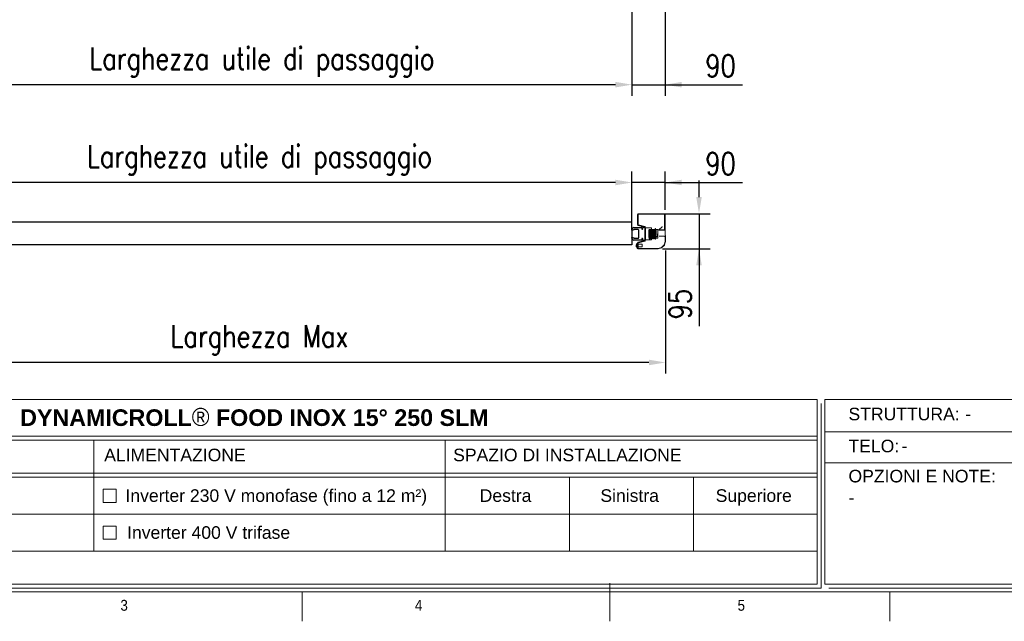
# Model space of a CAD drawing. Header units: millimetres. Extents: x 106533 to 120455, y 95328 to 100331.
# Tile 3 of 9: x 108452 to 111118, y 95528 to 97157. Entities that reach past the tile are written whole.
import ezdxf

# ---------------------------------------------------------------- set-up
doc = ezdxf.new("R2010")
doc.units = ezdxf.units.MM
doc.layers.add('Disegno', color=1, linetype='Continuous')
doc.layers.add('FORMAT', color=7, linetype='Continuous')
doc.styles.add('NYIP', font='romans.shx', dxfattribs={"width": 0.8})
doc.styles.add('SLDTEXTSTYLE0', font='GOTHIC.TTF', dxfattribs={"width": 0.913})
doc.styles.get("Standard").update_dxf_attribs({"font": 'arial.ttf'})
doc.dimstyles.new('STANDARD35', dxfattribs={"dimscale": 35, "dimtxt": 2, "dimasz": 1.5, "dimexe": 1, "dimexo": 1, "dimgap": 0.7, "dimtad": 1, "dimdec": 0, "dimdsep": 46, "dimtxsty": 'NYIP', "dimcen": 0, "dimclrd": 1, "dimclre": 1, "dimclrt": 2, "dimadec": 0, "dimazin": 0, "dimtfac": 1, "dimtdec": 0, "dimtix": 1, "dimtmove": 0, "dimatfit": 3, "dimfxl": 0, "dimtvp": 1, "dimtolj": 1, "dimtzin": 0, "dimarcsym": 0})

# ---------------------------------------------------------------- blocks, each defined once
blk = doc.blocks.new('A$C7C9C4F3F')
at = {"layer": 'FORMAT', "color": 7, "lineweight": 5}
for p, q in [((8295, 0), (8295, 258.3)), ((199.3, 199.3), (16199.3, 199.3)), ((6210.3, 0), (6210.3, 199.3)), ((10188.3, 0), (10188.3, 199.3))]:
    blk.add_line(p, q, dxfattribs=at)
at = {"color": 7, "lineweight": 5, "char_height": 73.8, "attachment_point": 1, "style": 'SLDTEXTSTYLE0'}
for s, insert in [('3', (4981.2, 145.3)), ('4', (6974.3, 145.3))]:
    blk.add_mtext(s, dxfattribs=dict(at, insert=insert))
at = {"layer": 'FORMAT', "color": 7, "lineweight": 5, "insert": (9158.6, 145.3), "char_height": 73.8, "attachment_point": 1, "style": 'SLDTEXTSTYLE0'}
blk.add_mtext('5', dxfattribs=at)
blk = doc.blocks.new('*D280')
at = {"color": 7, "lineweight": -2}
for p, q in [((110110.2, 97176.8), (110110.2, 96950.8)), ((110200.2, 97176.8), (110200.2, 96950.8)), ((110065.2, 96980.8), (110020.2, 96980.8)), ((110110.2, 96980.8), (110200.2, 96980.8)), ((110200.2, 96980.8), (110409.9, 96980.8)), ((110245.2, 96980.8), (110290.2, 96980.8))]:
    blk.add_line(p, q, dxfattribs=at)
at = {"color": 7}
for points in [[(110065.2, 96973.3), (110065.2, 96988.3), (110110.2, 96980.8)], [(110245.2, 96988.3), (110245.2, 96973.3), (110200.2, 96980.8)]]:
    blk.add_solid(points, dxfattribs=at)
at = {"layer": 'Defpoints', "color": 0}
for p in [(110110.2, 97206.8), (110200.2, 97206.8), (110200.2, 96980.8)]:
    blk.add_point(p, dxfattribs=at)
at = {"color": 7, "lineweight": 0, "insert": (110350.1, 97031.8), "char_height": 60, "attachment_point": 5, "style": 'NYIP'}
blk.add_mtext('\\A1;90', dxfattribs=at)
blk = doc.blocks.new('*D282')
at = {"color": 7, "lineweight": -2}
for p, q in [((108093.2, 97176.8), (108093.2, 96950.8)), ((110110.2, 97176.8), (110110.2, 96950.8)), ((110065.2, 96980.8), (108138.2, 96980.8))]:
    blk.add_line(p, q, dxfattribs=at)
at = {"color": 7}
for points in [[(108138.2, 96988.3), (108138.2, 96973.3), (108093.2, 96980.8)], [(110065.2, 96973.3), (110065.2, 96988.3), (110110.2, 96980.8)]]:
    blk.add_solid(points, dxfattribs=at)
at = {"layer": 'Defpoints', "color": 0}
for p in [(108093.2, 97206.8), (110110.2, 97206.8), (108093.2, 96980.8)]:
    blk.add_point(p, dxfattribs=at)
at = {"color": 7, "lineweight": 0, "insert": (109108.2, 97041.8), "char_height": 60, "attachment_point": 5, "style": 'NYIP'}
blk.add_mtext('\\A1;Larghezza utile di passaggio', dxfattribs=at)
blk = doc.blocks.new('*D288')
at = {"color": 7, "lineweight": -2}
for p, q in [((108093.2, 96601.5), (108093.2, 96746)), ((110110.2, 96617.7), (110110.2, 96746)), ((110065.2, 96716), (108138.2, 96716))]:
    blk.add_line(p, q, dxfattribs=at)
at = {"color": 7}
for points in [[(108138.2, 96723.5), (108138.2, 96708.5), (108093.2, 96716)], [(110065.2, 96708.5), (110065.2, 96723.5), (110110.2, 96716)]]:
    blk.add_solid(points, dxfattribs=at)
at = {"layer": 'Defpoints', "color": 0}
for p in [(108093.2, 96716), (108093.2, 96571.5), (110110.2, 96587.7)]:
    blk.add_point(p, dxfattribs=at)
at = {"color": 7, "lineweight": 0, "insert": (109101.7, 96777), "char_height": 60, "attachment_point": 5, "style": 'NYIP'}
blk.add_mtext('\\A1;Larghezza utile di passaggio', dxfattribs=at)
blk = doc.blocks.new('*D289')
at = {"color": 7, "lineweight": -2}
for p, q in [((110110.2, 96616.5), (110110.2, 96746)), ((110200.2, 96641.9), (110200.2, 96746)), ((110065.2, 96716), (110020.2, 96716)), ((110200.2, 96716), (110110.2, 96716)), ((110200.2, 96716), (110409.9, 96716)), ((110245.2, 96716), (110290.2, 96716))]:
    blk.add_line(p, q, dxfattribs=at)
at = {"color": 7}
for points in [[(110065.2, 96708.5), (110065.2, 96723.5), (110110.2, 96716)], [(110245.2, 96723.5), (110245.2, 96708.5), (110200.2, 96716)]]:
    blk.add_solid(points, dxfattribs=at)
at = {"layer": 'Defpoints', "color": 0}
for p in [(110110.2, 96716), (110200.2, 96611.9), (110110.2, 96586.5)]:
    blk.add_point(p, dxfattribs=at)
at = {"color": 7, "lineweight": 0, "insert": (110350.1, 96767), "char_height": 60, "attachment_point": 5, "style": 'NYIP'}
blk.add_mtext('\\A1;90', dxfattribs=at)
blk = doc.blocks.new('*D290')
at = {"color": 7, "lineweight": -2}
for p, q in [((110291.7, 96676.5), (110291.7, 96721.5)), ((110192.7, 96631.5), (110321.7, 96631.5)), ((110291.7, 96631.5), (110291.7, 96536.5)), ((110192.7, 96536.5), (110321.7, 96536.5)), ((110291.7, 96536.5), (110291.7, 96326.7)), ((110291.7, 96491.5), (110291.7, 96446.5))]:
    blk.add_line(p, q, dxfattribs=at)
at = {"color": 7}
for points in [[(110284.2, 96676.5), (110299.2, 96676.5), (110291.7, 96631.5)], [(110299.2, 96491.5), (110284.2, 96491.5), (110291.7, 96536.5)]]:
    blk.add_solid(points, dxfattribs=at)
at = {"layer": 'Defpoints', "color": 0}
for p in [(110162.7, 96631.5), (110162.7, 96536.5), (110291.7, 96536.5)]:
    blk.add_point(p, dxfattribs=at)
at = {"color": 7, "lineweight": 0, "insert": (110240.7, 96386.6), "char_height": 60, "attachment_point": 5, "rotation": 90, "style": 'NYIP'}
blk.add_mtext('\\A1;95', dxfattribs=at)
blk = doc.blocks.new('*D292')
at = {"color": 7, "lineweight": -2}
for p, q in [((108002.4, 96531.7), (108002.4, 96198.7)), ((110200.9, 96531.7), (110200.9, 96198.7)), ((110155.9, 96228.7), (108047.4, 96228.7))]:
    blk.add_line(p, q, dxfattribs=at)
at = {"color": 7}
for points in [[(108047.4, 96236.2), (108047.4, 96221.2), (108002.4, 96228.7)], [(110155.9, 96221.2), (110155.9, 96236.2), (110200.9, 96228.7)]]:
    blk.add_solid(points, dxfattribs=at)
at = {"layer": 'Defpoints', "color": 0}
for p in [(108002.4, 96561.7), (110200.9, 96561.7), (108002.4, 96228.7)]:
    blk.add_point(p, dxfattribs=at)
at = {"color": 7, "lineweight": 0, "insert": (109101.7, 96289.7), "char_height": 60, "attachment_point": 5, "style": 'NYIP'}
blk.add_mtext('\\A1;Larghezza Max', dxfattribs=at)

msp = doc.modelspace()

# ---------------------------------------------------------------- linework, layer by layer
for p, q in [((110110.2, 96586.5), (110110.2, 96617.5)), ((110110.2, 96608.6), (108093.2, 96608.6)), ((110110.2, 96589), (110110.2, 96546.9)), ((110110.2, 96546.9), (108093.2, 96546.9))]:
    msp.add_line(p, q)
at = {"lineweight": 5}
for p, q in [((108052.7, 96128.3), (110611.9, 96128.3)), ((110611.9, 96128.3), (110611.9, 95628.3)), ((110622.2, 96117.9), (110622.2, 95617.9)), ((110632.5, 96128.3), (113191.8, 96128.3)), ((110632.5, 96128.3), (110632.5, 95628.3)), ((108052.7, 96028.9), (110611.9, 96028.9)), ((110634.5, 96040.7), (112222.7, 96040.7)), ((108052.7, 96017.9), (110611.9, 96017.9)), ((108652.9, 96017.9), (108652.9, 95717.9)), ((109604.6, 96017.9), (109604.6, 95717.9)), ((110634.5, 95956.8), (112222.7, 95956.8)), ((108052.7, 95928.9), (110611.9, 95928.9)), ((108052.7, 95917.9), (110611.9, 95917.9)), ((109940.6, 95917.9), (109940.6, 95717.9)), ((110276.6, 95917.9), (110276.6, 95717.9)), ((108678, 95885.9), (108714, 95885.9)), ((108678, 95849.9), (108678, 95885.9)), ((108714, 95885.9), (108714, 95849.9)), ((108714, 95849.9), (108678, 95849.9)), ((108052.7, 95817.9), (110611.9, 95817.9)), ((108678, 95785.9), (108714, 95785.9)), ((108678, 95749.9), (108678, 95785.9)), ((108714, 95785.9), (108714, 95749.9)), ((108714, 95749.9), (108678, 95749.9)), ((108052.7, 95717.9), (110611.9, 95717.9)), ((108052.7, 95628.3), (110611.9, 95628.3)), ((108063, 95617.9), (110622.2, 95617.9)), ((110622.2, 95617.9), (109402.6, 95617.9)), ((109412.9, 95617.9), (110622.2, 95617.9)), ((110632.5, 95628.3), (113191.8, 95628.3)), ((110642.8, 95617.9), (113202.1, 95617.9))]:
    msp.add_line(p, q, dxfattribs=at)
at = {"layer": 'Disegno', "color": 7, "linetype": 'Continuous', "lineweight": 15}
for p, q in [((110125.2, 96629), (110125.2, 96602)), ((110126.7, 96629), (110126.7, 96602)), ((110197.7, 96631.5), (110127.7, 96631.5)), ((110197.7, 96630), (110127.7, 96630)), ((110198.7, 96589), (110198.7, 96629)), ((110200.2, 96589), (110200.2, 96629)), ((110127.1, 96599.6), (110144.5, 96595.3)), ((110127.5, 96601), (110144.8, 96596.7)), ((110145.2, 96594.3), (110145.2, 96559.6)), ((110146.7, 96594.3), (110146.7, 96559.6)), ((110163.3, 96593.5), (110146.7, 96593.5)), ((110163.3, 96593.5), (110163.3, 96560.4)), ((110173.2, 96590.7), (110173.2, 96563.2)), ((110175.2, 96588.6), (110174.3, 96590.9)), ((110174.3, 96590.9), (110174.3, 96563)), ((110175.1, 96588.5), (110179.7, 96588.5)), ((110179.7, 96588.5), (110180.1, 96586.5)), ((110180.1, 96588.5), (110179.7, 96588.5)), ((110180.1, 96586.5), (110180.1, 96588.5)), ((110183.1, 96588.2), (110192.1, 96595.8)), ((110192.1, 96595.8), (110191.3, 96596.7)), ((110201, 96556.7), (110200.2, 96589)), ((110169.6, 96566.5), (110156.6, 96566.5)), ((110158.8, 96587.5), (110156.8, 96587.5)), ((110157.6, 96566.5), (110159.6, 96566.5)), ((110161.8, 96587.5), (110159.8, 96587.5)), ((110160.6, 96566.5), (110162.6, 96566.5)), ((110164.8, 96587.5), (110162.9, 96587.5)), ((110163.7, 96586.9), (110163.3, 96587.5)), ((110163.3, 96587.5), (110163.3, 96587.5)), ((110163.3, 96587.5), (110163.3, 96569.5)), ((110163.3, 96566.5), (110163.3, 96566.5)), ((110163.9, 96587.2), (110163.5, 96587.2)), ((110163.5, 96566.7), (110163.7, 96567)), ((110163.6, 96566.8), (110163.5, 96566.4)), ((110163.6, 96566.5), (110165.6, 96566.5)), ((110164.1, 96587.5), (110163.7, 96586.9)), ((110163.7, 96586.9), (110163.7, 96569.5)), ((110163.7, 96569.5), (110163.7, 96567)), ((110163.7, 96567), (110164.1, 96566.5)), ((110164.3, 96587.5), (110164.1, 96587.5)), ((110164.1, 96587.5), (110164.1, 96569.5)), ((110164.1, 96569.5), (110164.1, 96566.5)), ((110164.1, 96566.5), (110164.3, 96566.5)), ((110164.7, 96586.9), (110164.3, 96587.5)), ((110164.3, 96587.5), (110164.3, 96569.5)), ((110164.3, 96569.5), (110164.3, 96566.5)), ((110164.3, 96566.5), (110164.7, 96567)), ((110164.9, 96587.1), (110164.7, 96586.9)), ((110164.7, 96586.9), (110164.7, 96569.5)), ((110164.7, 96569.5), (110164.7, 96567)), ((110164.7, 96567), (110165.1, 96566.5)), ((110165.1, 96587.5), (110165.1, 96569.5)), ((110165.1, 96569.5), (110165.1, 96566.5)), ((110165.1, 96566.5), (110165.5, 96566.5)), ((110167.8, 96587.5), (110165.8, 96587.5)), ((110167.9, 96587.5), (110165.9, 96587.5)), ((110166.5, 96566.5), (110168.6, 96566.5)), ((110166.6, 96566.5), (110168.6, 96566.5)), ((110170.8, 96587.5), (110168.8, 96587.5)), ((110170.9, 96587.5), (110168.9, 96587.5)), ((110169.6, 96566.5), (110171.6, 96566.5)), ((110173.2, 96587.5), (110171.9, 96587.5)), ((110172.6, 96566.5), (110173.2, 96566.5)), ((110174.3, 96563), (110175.2, 96565.3)), ((110174.9, 96569.5), (110175.1, 96569.5)), ((110175.1, 96565.4), (110174.9, 96565.4)), ((110175.1, 96569.5), (110179.7, 96569.5)), ((110175.1, 96565.4), (110179.7, 96565.4)), ((110179.7, 96569.5), (110180.1, 96567.5)), ((110179.7, 96565.4), (110180.1, 96565.4)), ((110180.1, 96567.5), (110180.1, 96586.5)), ((110180.1, 96565.4), (110180.1, 96567.5)), ((110198.8, 96586.5), (110183.8, 96586.5)), ((110198.8, 96570.3), (110183.8, 96570.3)), ((110185.2, 96586.5), (110185.2, 96588)), ((110185.2, 96588), (110197.7, 96588)), ((110185.2, 96586.5), (110197.7, 96586.5)), ((110199.8, 96556.7), (110199.8, 96569.3)), ((110121.4, 96543), (110121.4, 96547.5)), ((110124, 96549.7), (110123.7, 96549.7)), ((110123.7, 96540.8), (110123.7, 96549.7)), ((110123.7, 96540.8), (110124, 96540.8)), ((110125.2, 96551.9), (110124, 96551.9)), ((110124, 96551.9), (110124, 96538.7)), ((110125.2, 96551.9), (110125.2, 96538.7)), ((110126.7, 96539.5), (110125.2, 96539.5)), ((110126.2, 96537.7), (110180.7, 96537.7)), ((110126.2, 96536.5), (110180.7, 96536.5)), ((110126.7, 96551.9), (110126.7, 96539.5)), ((110137.5, 96548.6), (110126.7, 96548.6)), ((110126.7, 96542), (110137.5, 96542)), ((110144.5, 96558.6), (110127.1, 96554.3)), ((110144.8, 96557.2), (110127.5, 96552.8)), ((110137.5, 96542), (110137.5, 96548.6)), ((110137.7, 96548.4), (110137.7, 96542.2)), ((110146.7, 96560.4), (110163.3, 96560.4)), ((110181, 96537.7), (110190.1, 96540.1)), ((110181.3, 96536.5), (110190.4, 96539)), ((110190.6, 96540.4), (110197.1, 96546.9)), ((110191.4, 96539.6), (110197.9, 96546)), ((110197.3, 96547.3), (110199.8, 96556.5)), ((110198.5, 96547), (110200.9, 96556.2))]:
    msp.add_line(p, q, dxfattribs=at)
at = {"layer": 'Disegno', "color": 7}
for p, q in [((110110.2, 96586.5), (110110.2, 96589)), ((110115.3, 96588.8), (110114.3, 96586.5)), ((110115.2, 96594), (110135.5, 96594)), ((110126.8, 96588.8), (110115.3, 96588.8)), ((110136.5, 96593), (110136.5, 96590.8)), ((110139.2, 96590.8), (110139.2, 96594)), ((110140.2, 96595), (110144.2, 96595)), ((110145.2, 96594), (110145.2, 96560)), ((110114.3, 96586.5), (110110.2, 96586.5)), ((110110.2, 96567.5), (110114.3, 96567.5)), ((110110.2, 96565), (110110.2, 96567.5)), ((110114.3, 96567.5), (110115.3, 96565.1)), ((110115.3, 96565.1), (110126.8, 96565.1)), ((110128.8, 96567.1), (110128.8, 96586.8)), ((110136.5, 96563.1), (110136.5, 96561)), ((110139.2, 96560), (110139.2, 96563.1)), ((110135.5, 96560), (110115.2, 96560)), ((110144.2, 96559), (110140.2, 96559))]:
    msp.add_line(p, q, dxfattribs=at)
at = {"layer": 'Disegno', "color": 7, "linetype": 'Continuous', "lineweight": 15, "flags": 128}
for points in [[(110157.9, 96564.5), (110157.9, 96564.5), (110157.8, 96564.9), (110157.7, 96565.5), (110157.6, 96566.5), (110157.4, 96567.7), (110157.3, 96569.1), (110157.1, 96570.4), (110157, 96586.5), (110156.8, 96587.5), (110156.7, 96588.1), (110156.4, 96588.5), (110156.3, 96588.6), (110156.1, 96588.6), (110155.9, 96588.6), (110170.8, 96588.6), (110170.6, 96588.3), (110170.3, 96587.5)], [(110160.9, 96564.5), (110160.9, 96564.5), (110160.9, 96564.6), (110160.8, 96564.9), (110160.7, 96565.7), (110160.6, 96566.7), (110160.4, 96567.8), (110160.3, 96569.1), (110160.1, 96570.4), (110160, 96586.4), (110159.9, 96587.3), (110159.7, 96587.9), (110159.4, 96588.6), (110159.1, 96588.6), (110158.8, 96588.6), (110158.5, 96588.1), (110158.3, 96587.5)], [(110163.9, 96564.5), (110163.9, 96564.5), (110163.8, 96564.8), (110163.7, 96565.5), (110163.6, 96566.5), (110163.4, 96567.8), (110163.3, 96569.1), (110163.1, 96570.4), (110163, 96586.5), (110162.9, 96587.3), (110162.8, 96587.9), (110162.6, 96588.3), (110162.4, 96588.5), (110162.2, 96588.6), (110161.9, 96588.6), (110161.7, 96588.5), (110161.6, 96588.3), (110161.3, 96587.5)], [(110166.9, 96564.5), (110166.9, 96564.5), (110166.9, 96564.6), (110166.8, 96564.8), (110166.7, 96565.3), (110166.6, 96566.1), (110166.5, 96567.1), (110166.4, 96568.3), (110166.2, 96569.6), (110166.1, 96570.8), (110166, 96586.9), (110165.8, 96587.7), (110165.4, 96588.5), (110165.2, 96588.6), (110165, 96588.6), (110164.7, 96588.5), (110164.6, 96588.3), (110164.3, 96587.5)], [(110166.9, 96564.6), (110166.9, 96564.6), (110166.8, 96564.7), (110166.7, 96565.1), (110166.6, 96565.8), (110166.5, 96566.7), (110166.4, 96567.8), (110166.3, 96569.1), (110166.1, 96570.3), (110166, 96586.5), (110165.8, 96587.4), (110165.7, 96588.1), (110165.5, 96588.4), (110165.4, 96588.6), (110165.1, 96588.6), (110164.9, 96588.6), (110164.7, 96588.5), (110164.4, 96588.1), (110164.3, 96587.6), (110164.3, 96587.4)], [(110169.9, 96564.5), (110169.9, 96564.5), (110169.8, 96564.8), (110169.7, 96565.7), (110169.5, 96566.7), (110169.4, 96568), (110169.2, 96569.3), (110169.1, 96570.5), (110169, 96586.5), (110168.7, 96587.9), (110168.5, 96588.4), (110168.2, 96588.6), (110167.9, 96588.6), (110167.6, 96588.4), (110167.4, 96588), (110167.3, 96587.5)], [(110169.9, 96564.5), (110169.9, 96564.6), (110169.8, 96565.1), (110169.6, 96566.1), (110169.5, 96567.2), (110169.4, 96568.6), (110169.2, 96569.9), (110169.1, 96571), (110169, 96586.9), (110168.9, 96587.6), (110168.7, 96588.1), (110168.3, 96588.6), (110168, 96588.6), (110167.8, 96588.5), (110167.5, 96588.2), (110167.4, 96587.5)], [(110172.9, 96564.5), (110172.9, 96564.5), (110172.9, 96564.6), (110172.8, 96565.1), (110172.7, 96565.9), (110172.6, 96566.9), (110172.4, 96568.2), (110172.3, 96569.6), (110172.1, 96570.9), (110172, 96587), (110171.8, 96587.8), (110171.6, 96588.3), (110171.3, 96588.6), (110171.2, 96588.6), (110171, 96588.6), (110170.7, 96588.5), (110170.4, 96587.6), (110170.3, 96587.5)], [(110174.9, 96588.5), (110175, 96588.5), (110175.1, 96588.5), (110175.1, 96588.5)], [(110175.1, 96588.5), (110175.3, 96586.5), (110175.1, 96569.5)], [(110170.8, 96587.8), (110170.8, 96587.7), (110170.8, 96587.4), (110156, 96586.7), (110156.1, 96570.8), (110156.2, 96569.7), (110156.3, 96568.4), (110156.5, 96567.1), (110156.6, 96566), (110156.7, 96565.1), (110157, 96564), (110157.2, 96563.7), (110157.4, 96563.6), (110157.7, 96563.6), (110158, 96563.8), (110158.3, 96564.6), (110158.4, 96565.1), (110158.5, 96565.9), (110158.6, 96566.5)], [(110158.8, 96587.8), (110158.8, 96587.8), (110158.8, 96587.5), (110158.9, 96586.9), (110159.1, 96571), (110159.2, 96569.8), (110159.3, 96568.4), (110159.5, 96567.1), (110159.6, 96565.9), (110159.8, 96564.9), (110160, 96564.2), (110160.2, 96563.8), (110160.3, 96563.7), (110160.5, 96563.6), (110160.7, 96563.6), (110160.8, 96563.7), (110161.1, 96563.9), (110161.2, 96564.3), (110161.4, 96565), (110161.5, 96566.1), (110161.6, 96566.5)], [(110161.8, 96587.8), (110161.8, 96587.8), (110161.8, 96587.5), (110162, 96586.7), (110162.1, 96570.7), (110162.2, 96569.4), (110162.4, 96568.1), (110162.5, 96566.9), (110162.6, 96565.9), (110162.8, 96565), (110163.1, 96563.9), (110163.3, 96563.7), (110163.7, 96563.6), (110163.9, 96563.7), (110164, 96563.9), (110164.4, 96564.8), (110164.5, 96565.6), (110164.6, 96566.5)], [(110163.3, 96563.7), (110163.5, 96563.6), (110163.7, 96563.7), (110164.1, 96563.9), (110164.2, 96564.3), (110164.4, 96565), (110164.5, 96565.9), (110164.6, 96566.9), (110164.6, 96566.9)], [(110164.8, 96587.7), (110164.7, 96587.7), (110164.8, 96587.6), (110164.9, 96587.1), (110165, 96586.4), (110165.1, 96570.4), (110165.2, 96569.3), (110165.4, 96568), (110165.5, 96566.7), (110165.6, 96565.6), (110165.8, 96564.7), (110166, 96564.1), (110166.2, 96563.8), (110166.3, 96563.7), (110166.6, 96563.6), (110166.8, 96563.7), (110167, 96563.9), (110167.2, 96564.2), (110167.3, 96564.8), (110167.5, 96565.6), (110167.6, 96566.5)], [(110164.8, 96587.7), (110164.8, 96587.7), (110164.8, 96587.6), (110164.9, 96587.2), (110165, 96586.6), (110165.1, 96570.7), (110165.2, 96569.6), (110165.4, 96568.3), (110165.5, 96567.1), (110165.7, 96565.9), (110165.8, 96564.9), (110166.1, 96563.9), (110166.3, 96563.7), (110166.5, 96563.6), (110166.7, 96563.6), (110167, 96563.8), (110167.3, 96564.6), (110167.5, 96565.4), (110167.6, 96566.4), (110167.6, 96566.5)], [(110167.8, 96587.7), (110167.8, 96587.6), (110167.9, 96587), (110168, 96571), (110168.2, 96569.8), (110168.3, 96568.4), (110168.5, 96567.1), (110168.6, 96566), (110168.7, 96565.1), (110169, 96564.1), (110169.1, 96563.8), (110169.4, 96563.7), (110169.6, 96563.6), (110169.8, 96563.7), (110170.2, 96564.3), (110170.4, 96564.9), (110170.5, 96565.9), (110170.6, 96566.5)], [(110167.8, 96587.7), (110167.8, 96587.7), (110167.9, 96587.2), (110168.1, 96586.3), (110168.2, 96570.1), (110168.3, 96568.8), (110168.5, 96567.4), (110168.6, 96566.3), (110168.7, 96565.3), (110168.9, 96564.6), (110169, 96564.2), (110169.3, 96563.7), (110169.5, 96563.6), (110169.8, 96563.7), (110170.1, 96563.9), (110170.4, 96564.7), (110170.5, 96565.6), (110170.6, 96566.5)], [(110170.8, 96587.8), (110170.8, 96587.8), (110170.8, 96587.5), (110171, 96586.9), (110171.1, 96571.1), (110171.2, 96570), (110171.4, 96568.7), (110171.5, 96567.4), (110171.6, 96566.3), (110171.8, 96565.3), (110171.9, 96564.6), (110172.2, 96563.8), (110172.3, 96563.7), (110172.6, 96563.6), (110172.9, 96563.7), (110173.1, 96563.9), (110173.2, 96564.4)], [(110175.1, 96569.5), (110175.3, 96567.5), (110175.1, 96565.4)], [(110180.1, 96586.5), (110180.1, 96586.3), (110179.7, 96569.5)], [(110180.1, 96567.5), (110180.1, 96567.3), (110179.7, 96565.4)]]:
    msp.add_lwpolyline(points, dxfattribs=at)
at = {"layer": 'Disegno', "color": 7, "linetype": 'Continuous', "lineweight": 15}
for centre, radius, start, end in [((110127.7, 96629), 2.5, 90, 180), ((110127.7, 96629), 1, 90, 180), ((110197.7, 96629), 2.5, 0, 90), ((110197.7, 96629), 1, 0, 90), ((110127.7, 96602), 2.5, 180, 256), ((110127.7, 96602), 1, 180, 256), ((110144.2, 96594.3), 1, 0, 76), ((110144.2, 96594.3), 2.5, 0, 76), ((110173.8, 96590.7), 0.552, 20, 180), ((110096.4, 96579), 79.1, 353.0691, 6.9309), ((110175.1, 96588.6), 0.127, 202.8168, 269.1964), ((110197.7, 96589), 1, 270, 0), ((110197.7, 96589), 2.5, 270, 0), ((110194.4, 96570.6), 31.2, 183.9427, 191.0967), ((110173.8, 96563.2), 0.552, 180, 340), ((110165.6, 96567.4), 9.57, 347.6656, 12.3344), ((110175.1, 96565.3), 0.127, 90.8256, 157.1612), ((110175.3, 96565.3), 0.11, 107.3745, 171.5297), ((110183.8, 96587.5), 1, 130, 270), ((110198.8, 96569.3), 1, 0, 90), ((110125.9, 96545.3), 5, 116.6616, 153.4591), ((110125.9, 96545.3), 5, 206.5409, 243.3384), ((110126.2, 96538.7), 2.2, 180, 270), ((110127.7, 96551.9), 2.5, 104, 180), ((110126.2, 96538.7), 1, 180, 270), ((110127.7, 96551.9), 1, 104, 180), ((110137.5, 96548.4), 0.188, 0, 90), ((110137.5, 96542.2), 0.188, 270, 0), ((110144.2, 96559.6), 1, 284, 0), ((110144.2, 96559.6), 2.5, 284, 0), ((110180.7, 96538.7), 1, 270, 285), ((110180.7, 96538.7), 2.2, 270, 285), ((110189.9, 96541.1), 1, 285, 315), ((110189.9, 96541.1), 2.2, 285, 315), ((110196.4, 96547.6), 1, 315, 345), ((110196.4, 96547.6), 2.2, 315, 345), ((110198.8, 96556.7), 1, 345, 0), ((110198.8, 96556.7), 2.2, 345, 0)]:
    msp.add_arc(centre, radius, start, end, dxfattribs=at)
at = {"layer": 'Disegno', "color": 7}
for centre, radius, start, end in [((110115.2, 96589), 5, 90, 180), ((110126.8, 96586.8), 2, 0, 90), ((110135.5, 96593), 1, 0, 90), ((110137.9, 96590.8), 1.35, 180, 0), ((110140.2, 96594), 1, 90, 180), ((110144.2, 96594), 1, 0, 90), ((110115.2, 96565), 5, 180, 270), ((110126.8, 96567.1), 2, 270, 0), ((110137.9, 96563.1), 1.35, 0, 180), ((110135.5, 96561), 1, 270, 0), ((110140.2, 96560), 1, 180, 270), ((110144.2, 96560), 1, 270, 0)]:
    msp.add_arc(centre, radius, start, end, dxfattribs=at)

# ---------------------------------------------------------------- block references
at = {"xscale": 0.4, "yscale": 0.4, "zscale": 0.4}
msp.add_blockref('A$C7C9C4F3F', (106732.7, 95527.9), dxfattribs=at)

# ---------------------------------------------------------------- texts
at = {"lineweight": 5}
for s, insert, char_height, width, attachment_point in [('{\\fArial|b1|i0|c0|p34;DYNAMICROLL\\fCentury Gothic|b0|i0|c0|p34;\\H1.0833x;®\\fArial|b1|i0|c0|p34;\\H0.92311x; FOOD INOX 15° 250 SLM}', (108453.7, 96105.6), 45.0216, 2870.474, 1), ('{\\fArial|b0|i0|c0|p34;STRUTTURA:}', (110696.4, 96106.2), 34.043, 578.728, 1), ('{\\fArial|b0|i0|c0|p34;-}', (111012.6, 96106.2), 34.043, 578.728, 1), ('{\\fArial|b0|i0|c0|p34;TELO:}', (110696.4, 96019.6), 34.043, 578.728, 1), ('{\\fArial|b0|i0|c0|p34;ALIMENTAZIONE}', (108872.8, 95995.3), 34.043, 806.902, 2), ('{\\fArial|b0|i0|c0|p34;SPAZIO DI INSTALLAZIONE}', (109935.2, 95995.3), 34.043, 806.902, 2), ('{\\fArial|b0|i0|c0|p34;-}', (110840.1, 96019.6), 34.043, 578.728, 1), ('{\\fArial|b0|i0|c0|p34;OPZIONI E NOTE:}', (110696.4, 95938.1), 34.043, 578.728, 1), ('{\\fArial|b0|i0|c0|p34;Inverter 230 V monofase (fino a 12 m²)}', (109147.2, 95885.3), 34.043, 897.538, 2), ('{\\fArial|b0|i0|c0|p34;Destra}', (109767.9, 95885.3), 34.043, 136.704, 2), ('{\\fArial|b0|i0|c0|p34;Sinistra}', (110103.9, 95885.3), 34.043, 136.704, 2), ('{\\fArial|b0|i0|c0|p34;Superiore}', (110439.9, 95885.3), 34.043, 136.704, 2), ('{\\fArial|b0|i0|c0|p34;-}', (110696.4, 95879.7), 34.043, 578.728, 1), ('\\pxql;{\\fArial|b0|i0|c0|p34;Inverter 400 V trifase}', (109192, 95785.3), 34.043, 897.538, 2)]:
    msp.add_mtext(s, dxfattribs=dict(at, insert=insert, char_height=char_height, width=width, attachment_point=attachment_point))

# ---------------------------------------------------------------- dimensions: what is measured, and where the dimension line sits
at = {"color": 7, "lineweight": 0}
dim = msp.add_linear_dim(base=(108093.2, 96980.8), p1=(110110.2, 97206.8), p2=(108093.2, 97206.8), angle=180, text='Larghezza utile di passaggio', dimstyle='STANDARD35', override={"dimscale": 30, "dimclrd": 7, "dimclre": 7, "dimclrt": 7}, dxfattribs=at)
dim.commit()
dim.dimension.update_dxf_attribs({"geometry": '*D282', "text_midpoint": (109108.2, 96980.8), "dimtype": 160})
for base, p1, p2, angle, picture, middle in [((110200.2, 96980.8), (110110.2, 97206.8), (110200.2, 97206.8), 180, '*D280', (110350.1, 96980.8)), ((110110.2, 96716), (110200.2, 96611.9), (110110.2, 96586.5), 180, '*D289', (110350.1, 96716)), ((110291.7, 96536.5), (110162.7, 96631.5), (110162.7, 96536.5), 90, '*D290', (110291.7, 96386.6))]:
    dim = msp.add_linear_dim(base=base, p1=p1, p2=p2, angle=angle, dimstyle='STANDARD35', override={"dimscale": 30, "dimclrd": 7, "dimclre": 7, "dimclrt": 7}, dxfattribs=at)
    dim.commit()
    dim.dimension.update_dxf_attribs({"geometry": picture, "text_midpoint": middle, "dimtype": 160})
for base, p1, p2, text, picture, middle in [((108093.2, 96716), (110110.2, 96587.7), (108093.2, 96571.5), 'Larghezza utile di passaggio', '*D288', (109101.7, 96777)), ((108002.4, 96228.7), (110200.9, 96561.7), (108002.4, 96561.7), 'Larghezza Max', '*D292', (109101.7, 96289.7))]:
    dim = msp.add_linear_dim(base=base, p1=p1, p2=p2, angle=180, text=text, dimstyle='STANDARD35', override={"dimscale": 30, "dimclrd": 7, "dimclre": 7, "dimclrt": 7}, dxfattribs=at)
    dim.commit()
    dim.dimension.update_dxf_attribs({"geometry": picture, "text_midpoint": middle})

doc.saveas('drawing.dxf')
